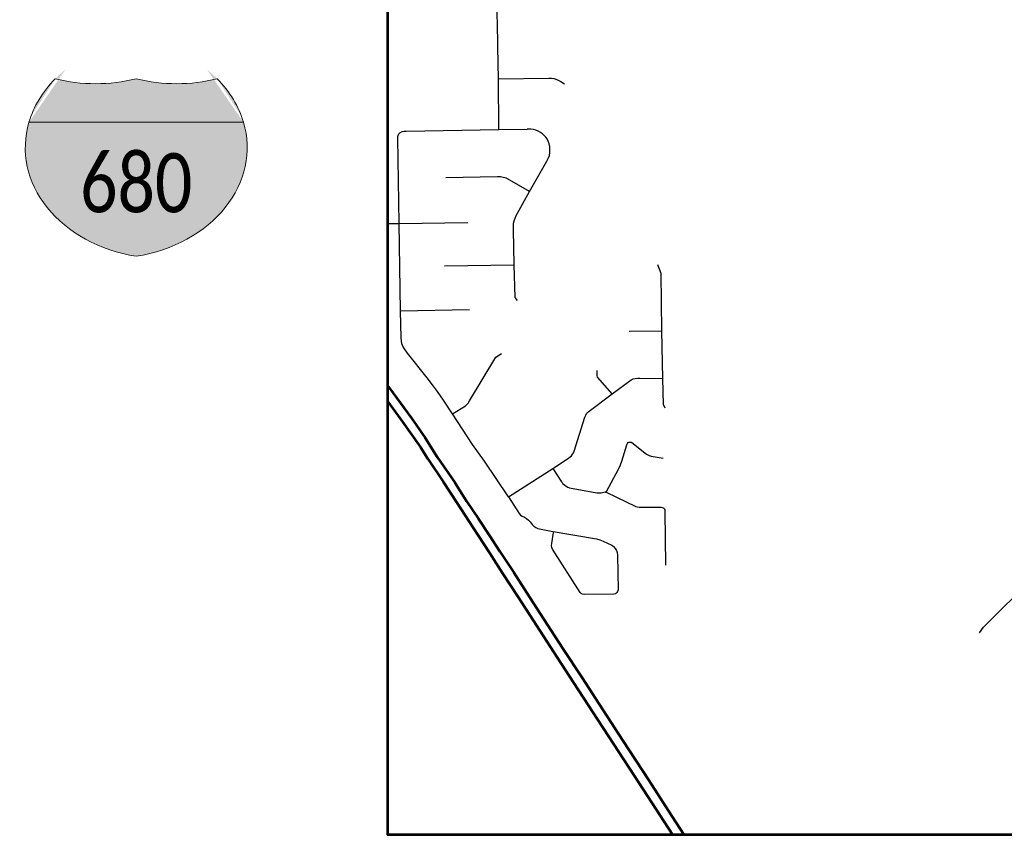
# Model space of a CAD drawing. Extents: x 13.99 to 21.38, y 7.75 to 14.55.
# Tile 1 of 77: x 13.99 to 15.56, y 7.75 to 9.06. Entities that reach past the tile are written whole.
import ezdxf

# ---------------------------------------------------------------- set-up
doc = ezdxf.new("R2010")
doc.units = 0
doc.header["$MEASUREMENT"] = 0
doc.linetypes.add('rr2', pattern=[0])
for name, color, linetype, lineweight in [('GM_X_County_Road', 3, 'Continuous', 30), ('GM_X_Interstate_Route', 1, 'Continuous', 53), ('GM_X_Interstate_Shield', 7, 'Continuous', 0), ('GM_X_Township_Road', 1, 'Continuous', 30)]:
    doc.layers.add(name, color=color, linetype=linetype, lineweight=lineweight)
doc.styles.add('Slanted Normal (0.14) Font 31', font='CHAR_FAST_FONT.shx', dxfattribs={"height": 0.14})

# ---------------------------------------------------------------- blocks, each defined once
blk = doc.blocks.new('DGN_COMPLEXSHAPE12')
at = {"layer": 'GM_X_Interstate_Shield', "color": 1, "linetype": 'Continuous', "lineweight": 0}
for p, q in [((18.6345, 8.8325), (18.6345, 8.8325)), ((18.7642, 8.8325), (18.7642, 8.8325)), ((18.8939, 8.8325), (18.8939, 8.8325)), ((18.9359, 8.763), (18.5925, 8.763)), ((18.5925, 8.763), (18.5925, 8.763)), ((18.9359, 8.763), (18.9359, 8.763))]:
    blk.add_line(p, q, dxfattribs=at)
for centre, start_param, end_param in [((18.8086, 8.7224), 2.47259, 2.911027), ((18.6993, 9.0023), 4.415841, 5.008937), ((18.829, 9.0023), 4.415841, 5.008937), ((18.7198, 8.7224), 0.230566, 0.669003)]:
    blk.add_ellipse(centre, major_axis=(0.2219, 0), ratio=0.8, start_param=start_param, end_param=end_param, dxfattribs=at)
blk = doc.blocks.new('DGN_COMPLEXSHAPE13')
at = {"layer": 'GM_X_Interstate_Shield', "color": 5, "lineweight": 0}
for p, q in [((18.9359, 8.763), (18.5925, 8.763)), ((18.5925, 8.763), (18.5925, 8.763)), ((18.9359, 8.763), (18.9359, 8.763)), ((18.7642, 8.5484), (18.7642, 8.5484))]:
    blk.add_line(p, q, dxfattribs=at)
for centre, start_param, end_param in [((18.8086, 8.7224), 2.911027, 4.511031), ((18.7198, 8.7224), 4.913747, 6.513751)]:
    blk.add_ellipse(centre, major_axis=(0.2219, 0), ratio=0.8, start_param=start_param, end_param=end_param, dxfattribs=at)
blk = doc.blocks.new('M1-1_32')
at = {"layer": 'GM_X_Interstate_Shield', "linetype": 'rr2'}
h = blk.add_hatch(color=1, dxfattribs=at)
edge = h.paths.add_edge_path()
edge.add_line((-0.1717, 0.0666), (-0.1717, 0.0666))
edge.add_ellipse((0.0444, 0.026), major_axis=(0.2219, 0), ratio=0.8, start_angle=501.669, end_angle=526.7896, ccw=False)
edge.add_line((-0.1297, 0.1361), (-0.1297, 0.1361))
edge.add_ellipse((-0.0649, 0.3059), major_axis=(0.2219, 0), ratio=0.8, start_angle=253.0091, end_angle=286.9909)
edge.add_line((0, 0.1361), (0, 0.1361))
edge.add_ellipse((0.0649, 0.3059), major_axis=(0.2219, 0), ratio=0.8, start_angle=253.0091, end_angle=286.9909)
edge.add_line((0.1297, 0.1361), (0.1297, 0.1361))
edge.add_ellipse((-0.0444, 0.026), major_axis=(0.2219, 0), ratio=0.8, start_angle=373.2104, end_angle=398.331, ccw=False)
edge.add_line((0.1717, 0.0666), (0.1717, 0.0666))
edge.add_line((0.1717, 0.0666), (-0.1717, 0.0666))
h = blk.add_hatch(color=5, dxfattribs=at)
edge = h.paths.add_edge_path()
edge.add_line((-0.1717, 0.0666), (-0.1717, 0.0666))
edge.add_ellipse((0.0444, 0.026), major_axis=(0.2219, 0), ratio=0.8, start_angle=166.7896, end_angle=258.463)
edge.add_line((0, -0.148), (0, -0.148))
edge.add_ellipse((-0.0444, 0.026), major_axis=(0.2219, 0), ratio=0.8, start_angle=-78.463, end_angle=13.2104)
edge.add_line((0.1717, 0.0666), (0.1717, 0.0666))
edge.add_line((0.1717, 0.0666), (-0.1717, 0.0666))
at = {"layer": 'GM_X_Interstate_Shield', "color": 1, "linetype": 'Continuous', "lineweight": 0}
blk.add_blockref('DGN_COMPLEXSHAPE12', (-18.7642, -8.6964), dxfattribs=at)
at = {"layer": 'GM_X_Interstate_Shield', "color": 5, "lineweight": 0}
blk.add_blockref('DGN_COMPLEXSHAPE13', (-18.7642, -8.6964), dxfattribs=at)
at = {"layer": 'GM_X_Interstate_Shield', "color": 7, "linetype": 'Continuous', "lineweight": 0, "true_color": 0xffffff, "insert": (0, -0.0786), "char_height": 0.094697, "attachment_point": 8, "line_spacing_factor": 0.8, "style": 'Slanted Normal (0.14) Font 31'}
blk.add_mtext('{\\fCalibri Light|b0|i0|c0|p34;\\W0.8;680}', dxfattribs=at)

msp = doc.modelspace()

# ---------------------------------------------------------------- linework, layer by layer
at = {"layer": 'GM_X_County_Road', "color": 1, "flags": 128}
msp.add_lwpolyline([(15.5243, 8.0743), (15.5306, 8.0834), (15.5446, 8.097), (15.596, 8.1486), (15.6113, 8.1596), (15.6219, 8.1658), (15.6317, 8.1696), (15.6472, 8.1742), (15.6616, 8.1763), (15.704, 8.1774), (15.715, 8.1773), (15.7258, 8.1798), (15.7352, 8.1849), (15.744, 8.1922), (15.7495, 8.1994), (15.7538, 8.2083), (15.756, 8.2179), (15.7564, 8.2304), (15.7532, 8.3829), (15.7526, 8.4624), (15.7479, 8.5385), (15.7439, 8.5912)], dxfattribs=at)
at = {"layer": 'GM_X_Interstate_Route', "flags": 128}
for points in [[(14.577, 11.6527), (14.577, 7.7517), (19.5613, 7.7517)], [(14.577, 8.4701), (14.5802, 8.4658), (14.6155, 8.4178), (14.6377, 8.3862), (14.6574, 8.355), (14.685, 8.3148), (14.7038, 8.2848), (14.723, 8.2569), (14.7401, 8.2301), (14.7571, 8.2046), (14.7791, 8.1709), (14.8051, 8.1306), (14.8273, 8.0962), (14.8579, 8.049), (14.888, 8.0034), (14.9221, 7.9505), (14.9535, 7.9018), (14.9953, 7.8383), (15.0267, 7.7896), (15.0515, 7.7517)], [(14.577, 8.4451), (14.5987, 8.4159), (14.6298, 8.3712), (14.6419, 8.3529), (14.6667, 8.3155), (14.6882, 8.2827), (14.7079, 8.2524), (14.7216, 8.2311), (14.7407, 8.2016), (14.7613, 8.1698), (14.7856, 8.1324), (14.81, 8.0946), (14.8432, 8.0435), (14.8679, 8.0053), (14.9058, 7.9472), (14.9386, 7.8966), (14.9797, 7.8337), (15.0133, 7.782), (15.0331, 7.7517)]]:
    msp.add_lwpolyline(points, dxfattribs=at)
at = {"layer": 'GM_X_Township_Road'}
for p, q in [((14.7535, 9.0206), (14.7513, 9.121)), ((14.6685, 8.6618), (14.7796, 8.6632)), ((14.5981, 8.5898), (14.7081, 8.5916)), ((14.9639, 8.5569), (15.0163, 8.5575))]:
    msp.add_line(p, q, dxfattribs=at)
at = {"layer": 'GM_X_Township_Road', "flags": 128}
for points in [[(14.7553, 8.8797), (14.7548, 8.9609), (14.7537, 9.0116), (14.7535, 9.0206)], [(14.7548, 8.9609), (14.8353, 8.9623), (14.8396, 8.9622), (14.8433, 8.9615), (14.8466, 8.9604), (14.8502, 8.959), (14.8545, 8.9568), (14.8605, 8.9529)], [(14.7705, 8.2917), (14.7323, 8.3488), (14.7134, 8.3756), (14.6812, 8.4246), (14.667, 8.4465), (14.6574, 8.4605), (14.649, 8.4713), (14.6407, 8.4823), (14.6092, 8.5217), (14.6044, 8.5287), (14.6016, 8.5331), (14.6003, 8.5369), (14.5994, 8.5415), (14.5988, 8.5465), (14.5981, 8.5898), (14.5956, 8.7296), (14.5935, 8.8661), (14.5937, 8.8685), (14.5941, 8.8705), (14.5951, 8.8729), (14.597, 8.8748), (14.6004, 8.8765), (14.6032, 8.8772), (14.6068, 8.8773), (14.7553, 8.8797), (14.8005, 8.8804)], [(14.785, 8.6061), (14.7815, 8.6108), (14.7796, 8.6632), (14.779, 8.7192), (14.7787, 8.7258), (14.779, 8.7301), (14.7799, 8.7339), (14.7813, 8.7381), (14.7831, 8.7421), (14.7853, 8.7461), (14.8046, 8.7808), (14.832, 8.8294), (14.8343, 8.8335), (14.8361, 8.8382), (14.8369, 8.8432), (14.8371, 8.8478), (14.8368, 8.8521), (14.8358, 8.8571), (14.8342, 8.8613), (14.8324, 8.8649), (14.8303, 8.8679), (14.8279, 8.8704), (14.8251, 8.8729), (14.8219, 8.8751), (14.8183, 8.8771), (14.8145, 8.8787), (14.8107, 8.8798), (14.8066, 8.8803), (14.8005, 8.8804)], [(14.8046, 8.7808), (14.7693, 8.8008), (14.767, 8.8018), (14.7649, 8.8024), (14.7624, 8.8031), (14.76, 8.8037), (14.7579, 8.804), (14.7557, 8.8043), (14.753, 8.8043), (14.6704, 8.8028)], [(14.577, 8.7297), (14.5956, 8.7296), (14.7058, 8.7313)], [(15.0215, 8.4339), (15.0188, 8.4398), (15.0178, 8.4816), (15.0163, 8.5575), (15.015, 8.6497), (15.0095, 8.6631)], [(14.6812, 8.4246), (14.7018, 8.4378), (14.7041, 8.4397), (14.7062, 8.4419), (14.7083, 8.4456), (14.7507, 8.5155), (14.7593, 8.5215)], [(14.9364, 8.4568), (14.9133, 8.4836), (14.9124, 8.4859), (14.9124, 8.4941)], [(14.7705, 8.2917), (14.8419, 8.3372), (14.8668, 8.3538), (14.8694, 8.3558), (14.8715, 8.3578), (14.8733, 8.3601), (14.8748, 8.3626), (14.8758, 8.3652), (14.893, 8.4193), (14.8944, 8.4228), (14.8958, 8.4252), (14.8974, 8.4272), (14.8998, 8.4292), (14.9364, 8.4568), (14.9671, 8.4794), (14.9703, 8.4809), (14.9734, 8.4816), (14.9775, 8.4819), (14.9811, 8.4818), (15.0178, 8.4816)], [(14.9269, 8.2995), (14.9475, 8.3375), (14.95, 8.343), (14.952, 8.3491), (14.9599, 8.3751), (14.961, 8.3774), (14.9623, 8.3788), (14.964, 8.3795), (14.9656, 8.3797), (14.9672, 8.3795), (14.9682, 8.3789), (14.9913, 8.3601), (14.9934, 8.3591), (14.996, 8.3581), (14.9991, 8.3572), (15.0024, 8.3567), (15.0184, 8.354)], [(14.8419, 8.3372), (14.8555, 8.3161), (14.8564, 8.3148), (14.8579, 8.313), (14.8605, 8.3109), (14.863, 8.3089), (14.8655, 8.3074), (14.8685, 8.3063), (14.9122, 8.2984), (14.9141, 8.2982), (14.9164, 8.2982), (14.9177, 8.2983), (14.9191, 8.2986), (14.9213, 8.299), (14.9235, 8.2994), (14.9253, 8.2997), (14.9261, 8.2996)], [(14.7705, 8.2917), (14.7876, 8.2653), (14.7901, 8.2628), (14.7928, 8.261), (14.7965, 8.2592), (14.7998, 8.2573), (14.8027, 8.2548), (14.8056, 8.2518), (14.8087, 8.2476), (14.8112, 8.2451), (14.8143, 8.2431), (14.8179, 8.2414), (14.8392, 8.2372), (14.9117, 8.2245), (14.9168, 8.2231), (14.9221, 8.2211), (14.9359, 8.2148), (14.9387, 8.2125), (14.9416, 8.2093), (14.9436, 8.2062), (14.9446, 8.2028), (14.945, 8.1987), (14.9461, 8.1431), (14.9452, 8.1405), (14.9438, 8.1384), (14.9419, 8.1369), (14.9393, 8.1362), (14.8916, 8.1354), (14.8891, 8.136), (14.887, 8.1373), (14.8855, 8.1388), (14.841, 8.2082), (14.8399, 8.2109), (14.8396, 8.2139), (14.8401, 8.2174), (14.8426, 8.2348)], [(14.9261, 8.2996), (14.9269, 8.2995), (14.9424, 8.2918), (14.9746, 8.2765), (14.9765, 8.2759), (14.9796, 8.2754), (14.9816, 8.2752), (14.9837, 8.2752), (15.0129, 8.2753), (15.0152, 8.2752), (15.0168, 8.275), (15.018, 8.2744), (15.0192, 8.2738), (15.0201, 8.2727), (15.0208, 8.2709), (15.021, 8.2685), (15.022, 8.1828)]]:
    msp.add_lwpolyline(points, dxfattribs=at)

# ---------------------------------------------------------------- block references
at = {"color": 7, "linetype": 'Continuous', "lineweight": 0}
msp.add_blockref('M1-1_32', (14.1752, 8.8249), dxfattribs=at)

doc.saveas('drawing.dxf')
